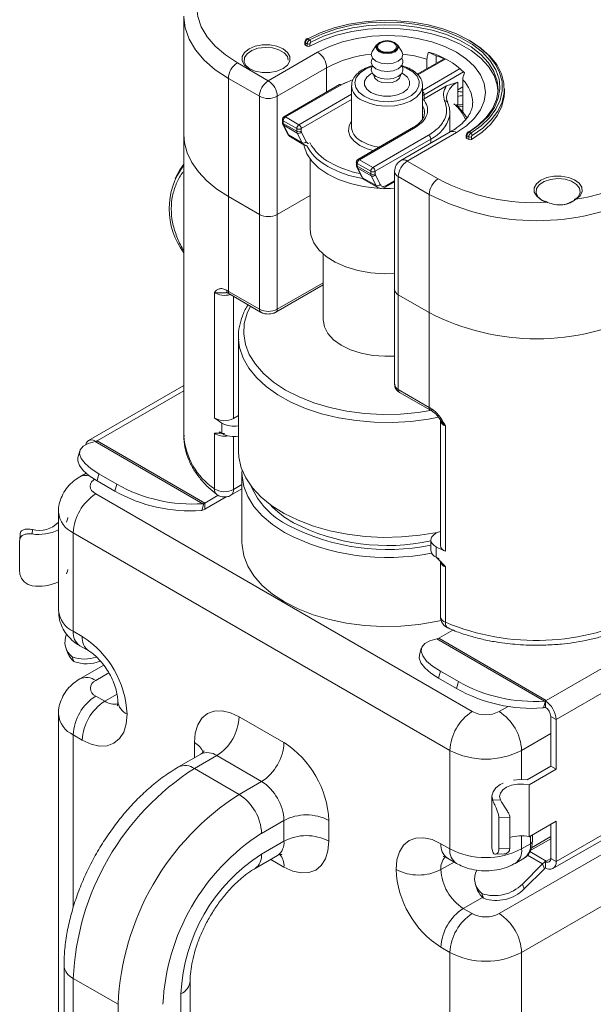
# Model space of a CAD drawing. Header units: millimetres. Extents: x 5 to 422, y 2 to 200.
# Tile 7 of 10: x 174 to 204, y 81 to 133. Entities that reach past the tile are written whole.
import ezdxf

# ---------------------------------------------------------------- set-up
doc = ezdxf.new("R2010")
doc.units = ezdxf.units.MM

msp = doc.modelspace()

# ---------------------------------------------------------------- linework, layer by layer
at = {"color": 7, "linetype": 'Continuous', "lineweight": 15}
for p, q in [((182.822, 133.292), (182.822, 127.087)), ((189.191, 131.945), (189.191, 131.809)), ((189.314, 131.85), (189.22, 131.904)), ((189.22, 131.904), (189.22, 131.768)), ((189.339, 132.108), (189.433, 132.053)), ((187.263, 129.904), (189.856, 131.401)), ((189.22, 131.768), (189.314, 131.714)), ((189.314, 131.714), (189.314, 131.85)), ((189.455, 131.849), (189.455, 131.713)), ((192.955, 131.793), (192.73, 131.449)), ((194.289, 131.449), (194.064, 131.793)), ((195.974, 131.259), (195.694, 131.408)), ((192.737, 131.099), (192.691, 130.961)), ((194.328, 130.961), (194.282, 131.099)), ((196.509, 131.061), (195.096, 130.243)), ((195.606, 131.046), (195.606, 130.538)), ((196.096, 131.218), (196.096, 130.822)), ((185.637, 130.843), (187.263, 129.904)), ((190.327, 130.585), (187.735, 129.088)), ((192.737, 130.691), (192.691, 130.553)), ((194.328, 130.553), (194.282, 130.691)), ((186.792, 129.088), (185.165, 130.027)), ((185.165, 130.027), (185.165, 123.821)), ((191.092, 129.695), (191.721, 129.977)), ((192.809, 130.201), (192.809, 130.19)), ((194.209, 130.19), (194.209, 130.201)), ((197.22, 129.836), (196.631, 129.631)), ((197.221, 129.428), (197.22, 129.836)), ((197.491, 129.958), (197.491, 128.277)), ((191.008, 129.704), (188.086, 128.012)), ((188.169, 128.004), (191.092, 129.695)), ((191.643, 129.646), (191.643, 127.468)), ((195.376, 127.911), (195.376, 129.646)), ((196.631, 129.631), (195.457, 128.952)), ((197.491, 129.585), (197.221, 129.428)), ((197.221, 129.428), (197.221, 129.08)), ((199.676, 129.292), (199.676, 129.483)), ((186.792, 122.882), (186.792, 129.088)), ((187.735, 129.088), (187.735, 122.882)), ((195.457, 128.952), (195.456, 129.169)), ((197.221, 128.654), (197.221, 129.08)), ((188.002, 127.867), (188.003, 127.731)), ((188.051, 127.799), (188.758, 127.391)), ((188.051, 127.663), (188.051, 127.799)), ((188.876, 127.595), (188.169, 128.004)), ((196.808, 127.238), (196.807, 128.236)), ((188.031, 127.606), (188.288, 127.099)), ((188.759, 127.255), (188.051, 127.663)), ((188.072, 127.564), (188.78, 127.155)), ((188.33, 127.056), (188.072, 127.564)), ((188.758, 127.391), (188.759, 127.255)), ((188.994, 127.255), (188.994, 127.391)), ((194.897, 127.458), (191.975, 125.767)), ((192.058, 125.758), (194.981, 127.45)), ((182.822, 127.087), (182.822, 111.246)), ((189.037, 126.648), (188.33, 127.056)), ((188.426, 126.951), (189.133, 126.543)), ((188.78, 127.155), (189.037, 126.648)), ((189.262, 126.698), (189.005, 127.205)), ((195.688, 127.042), (192.765, 125.35)), ((192.883, 125.146), (195.806, 126.838)), ((196.829, 127.216), (194.237, 125.719)), ((197.163, 127.183), (194.57, 125.686)), ((197.675, 127.047), (197.675, 126.911)), ((197.799, 126.952), (197.704, 127.006)), ((197.704, 127.006), (197.704, 126.87)), ((197.704, 126.87), (197.799, 126.816)), ((197.764, 127.211), (197.768, 127.215)), ((197.799, 126.816), (197.799, 126.952)), ((197.821, 127.211), (197.915, 127.157)), ((197.941, 126.953), (197.941, 126.817)), ((189.459, 125.795), (189.459, 122.106)), ((192.765, 125.35), (192.058, 125.758)), ((194.57, 125.686), (196.196, 124.747)), ((191.892, 125.622), (191.892, 125.486)), ((191.92, 125.361), (192.178, 124.854)), ((191.94, 125.554), (192.647, 125.146)), ((191.941, 125.418), (191.94, 125.554)), ((192.648, 125.01), (191.941, 125.418)), ((191.962, 125.318), (192.669, 124.91)), ((192.219, 124.811), (191.962, 125.318)), ((182.401, 124.836), (182.358, 124.743)), ((192.926, 124.403), (192.219, 124.811)), ((192.315, 124.706), (193.022, 124.298)), ((192.647, 125.146), (192.648, 125.01)), ((192.669, 124.91), (192.926, 124.403)), ((192.883, 125.01), (192.883, 125.146)), ((193.151, 124.453), (192.894, 124.96)), ((193.903, 125.142), (193.903, 118.936)), ((195.725, 123.931), (194.099, 124.87)), ((194.099, 124.87), (194.099, 118.664)), ((193.439, 124.323), (193.903, 124.592)), ((193.439, 124.326), (193.45, 124.333)), ((186.792, 122.882), (185.165, 123.821)), ((185.165, 118.84), (185.165, 123.821)), ((189.459, 123.878), (187.735, 122.882)), ((195.725, 117.725), (195.725, 123.931)), ((201.95, 123.533), (201.847, 123.57)), ((186.792, 122.882), (186.792, 117.901)), ((187.735, 117.901), (187.735, 122.882)), ((190.143, 120.807), (190.143, 117.371)), ((187.666, 117.749), (190.143, 119.179)), ((184.425, 112.202), (184.425, 118.788)), ((184.425, 118.788), (184.485, 118.773)), ((185.148, 118.739), (185.239, 118.69)), ((186.792, 117.901), (185.165, 118.84)), ((185.234, 118.687), (186.861, 117.749)), ((193.903, 118.936), (193.903, 113.955)), ((195.725, 117.725), (194.099, 118.664)), ((194.099, 113.683), (194.099, 118.664)), ((195.725, 117.725), (195.725, 112.744)), ((185.693, 116.464), (185.693, 110.43)), ((182.822, 113.892), (177.812, 110.999)), ((195.725, 112.744), (194.099, 113.683)), ((194.168, 113.53), (195.794, 112.592)), ((185.693, 112.313), (185.429, 112.161)), ((195.798, 112.594), (195.889, 112.545)), ((184.821, 111.376), (184.821, 111.92)), ((196.291, 112.137), (196.336, 112.074)), ((196.312, 112.08), (196.312, 105.493)), ((196.506, 111.834), (196.578, 111.772)), ((196.578, 111.772), (196.578, 105.186)), ((184.425, 111.385), (184.482, 111.394)), ((184.425, 108.473), (184.425, 111.385)), ((184.482, 111.394), (184.7, 111.397)), ((184.7, 111.397), (184.7, 111.458)), ((178.214, 110.966), (178.166, 110.952)), ((178.166, 110.952), (183.822, 107.687)), ((183.919, 107.723), (178.262, 110.989)), ((177.348, 110.458), (177.252, 110.095)), ((177.684, 109.286), (177.355, 109.097)), ((178.354, 109.252), (178.258, 108.889)), ((179.297, 108.707), (178.354, 109.252)), ((185.876, 109.287), (185.876, 105.64)), ((185.879, 109.16), (185.876, 109.287)), ((179.2, 108.344), (178.258, 108.889)), ((179.2, 108.344), (179.297, 108.707)), ((178.189, 108.198), (197.988, 96.768)), ((183.919, 107.723), (184.625, 108.131)), ((185.291, 108.127), (185.876, 108.464)), ((183.871, 107.7), (183.773, 107.334)), ((183.822, 107.687), (183.871, 107.7)), ((183.919, 107.396), (185.047, 108.048)), ((183.919, 107.723), (183.919, 107.396)), ((176.229, 107.245), (176.229, 102.074)), ((183.773, 107.334), (183.725, 107.324)), ((174.219, 106.104), (174.191, 105.773)), ((174.861, 106.331), (174.841, 106.096)), ((196.809, 94.727), (177.01, 106.156)), ((177.01, 106.156), (177.01, 100.985)), ((196.181, 106.189), (196.053, 106.116)), ((217.103, 106.143), (201.879, 97.355)), ((174.189, 104.106), (174.189, 105.739)), ((195.809, 105.775), (195.809, 105.231)), ((196.091, 105.415), (196.091, 104.87)), ((217.669, 105.163), (202.395, 96.346)), ((196.233, 104.739), (196.233, 104.8)), ((196.233, 104.739), (196.503, 104.454)), ((196.312, 104.677), (196.312, 101.764)), ((196.344, 104.629), (196.329, 104.648)), ((196.503, 104.454), (196.578, 104.369)), ((196.578, 104.369), (196.578, 101.457)), ((177.01, 100.985), (177.482, 100.713)), ((196.223, 100.62), (196.969, 101.051)), ((196.174, 100.597), (196.126, 100.584)), ((196.126, 100.584), (201.782, 97.319)), ((201.879, 97.355), (196.223, 100.62)), ((176.631, 100.062), (176.728, 99.811)), ((177.355, 100.222), (177.827, 99.95)), ((195.309, 100.09), (195.212, 99.727)), ((177.042, 99.395), (176.946, 99.647)), ((178.61, 99.206), (177.355, 98.482)), ((196.315, 98.883), (196.218, 98.52)), ((197.258, 98.339), (196.315, 98.883)), ((202.395, 88.888), (219.743, 98.903)), ((197.161, 97.976), (196.218, 98.52)), ((197.161, 97.976), (197.258, 98.339)), ((202.23, 88.522), (219.577, 98.537)), ((178.189, 97.583), (178.66, 97.31)), ((201.83, 97.326), (201.734, 96.966)), ((201.782, 97.319), (201.831, 97.332)), ((201.83, 97.326), (201.879, 97.355)), ((201.831, 97.332), (201.83, 97.326)), ((201.83, 97.002), (201.83, 97.326)), ((201.734, 96.966), (201.685, 96.956)), ((201.83, 96.999), (201.83, 97.002)), ((176.229, 96.63), (176.229, 58.525)), ((185.731, 96.495), (188.088, 95.134)), ((202.112, 96.509), (202.395, 96.346)), ((202.112, 96.509), (202.112, 93.896)), ((202.395, 96.346), (202.395, 93.733)), ((199.402, 86.153), (216.372, 95.95)), ((177.482, 95.269), (177.01, 95.541)), ((196.809, 89.555), (196.809, 94.727)), ((183.719, 94.536), (182.541, 93.856)), ((184.553, 94.454), (183.374, 93.773)), ((186.91, 93.093), (184.553, 94.454)), ((185.731, 92.413), (183.374, 93.773)), ((217.551, 93.909), (200.58, 84.112)), ((200.866, 93.177), (202.112, 93.896)), ((202.395, 93.733), (200.981, 92.917)), ((202.112, 93.896), (202.395, 93.733)), ((185.731, 92.413), (186.91, 93.093)), ((200.981, 90.195), (200.981, 92.917)), ((199.023, 92.31), (199.023, 89.588)), ((199.061, 92.113), (199.469, 92.125)), ((188.088, 91.052), (186.91, 90.371)), ((188.088, 89.963), (188.088, 91.052)), ((190.445, 91.052), (190.445, 89.963)), ((199.96, 91.209), (199.387, 91.193)), ((199.387, 89.56), (199.387, 91.193)), ((199.96, 89.576), (199.96, 91.209)), ((202.395, 91.011), (200.981, 90.195)), ((202.112, 90.848), (202.112, 89.052)), ((202.395, 91.011), (202.395, 88.888)), ((201.059, 89.481), (202.112, 90.089)), ((201.149, 89.963), (201.149, 90.292)), ((186.91, 89.283), (188.088, 89.963)), ((196.338, 89.827), (196.809, 89.555)), ((199.061, 89.392), (199.023, 89.588)), ((199.387, 89.56), (199.96, 89.576)), ((200.58, 89.555), (201.052, 89.827)), ((186.564, 88.52), (187.743, 89.2)), ((196.683, 89.064), (197.154, 88.792)), ((199.203, 89.273), (199.666, 89.286)), ((200.235, 88.792), (200.709, 89.065)), ((202.112, 89.052), (202.395, 88.888)), ((200.625, 87.708), (201.686, 88.766)), ((200.722, 87.457), (201.783, 88.515)), ((201.783, 88.515), (201.686, 88.766)), ((201.879, 88.917), (201.83, 88.888)), ((201.83, 88.888), (201.83, 88.886)), ((201.83, 88.886), (201.83, 88.562)), ((198.175, 87.626), (198.271, 87.375)), ((200.625, 87.708), (200.722, 87.457)), ((198.489, 87.21), (198.586, 86.959)), ((197.516, 86.425), (197.988, 86.153)), ((196.809, 84.112), (196.338, 84.384)), ((196.809, 46.006), (196.809, 84.112)), ((200.58, 84.112), (200.58, 46.006)), ((176.522, 83.431), (176.522, 63.017)), ((179.367, 81.39), (177.01, 82.751)), ((177.01, 82.751), (177.01, 62.337)), ((183.155, 62.201), (183.155, 82.614)), ((182.667, 61.521), (182.667, 81.934)), ((179.367, 60.976), (179.367, 81.39))]:
    msp.add_line(p, q, dxfattribs=at)
at = {"color": 8, "linetype": 'Continuous', "lineweight": 15}
for p, q in [((195.132, 130.208), (196.568, 131.039)), ((190.327, 130.585), (190.327, 129.309)), ((197.352, 130.539), (195.376, 129.395)), ((195.456, 129.169), (197.531, 130.37)), ((191.643, 129.197), (188.876, 127.595)), ((188.994, 127.391), (191.643, 128.924)), ((197.221, 128.654), (197.131, 128.623)), ((197.491, 128.647), (197.221, 128.654)), ((195.806, 126.838), (195.806, 126.625)), ((190.398, 125.4), (190.237, 125.498)), ((193.903, 124.648), (193.474, 124.399)), ((190.143, 119.291), (187.735, 117.901)), ((185.429, 112.161), (185.429, 118.575)), ((178.262, 110.989), (182.822, 113.621)), ((196.336, 112.074), (196.506, 111.834)), ((185.429, 108.432), (185.429, 111.213)), ((185.876, 108.69), (185.429, 108.432)), ((178.881, 98.799), (178.189, 98.399)), ((178.66, 97.31), (179.309, 97.685)), ((199.402, 96.768), (199.869, 97.038)), ((177.01, 95.541), (177.01, 86.476)), ((202.112, 95.611), (200.58, 94.727)), ((183.374, 94.337), (183.374, 95.134)), ((200.58, 94.727), (200.58, 93.195)), ((200.58, 90.242), (200.58, 89.555)), ((201.052, 89.827), (201.052, 90.236)), ((201.096, 89.615), (202.112, 90.202)), ((188.088, 88.602), (187.398, 89)), ((201.686, 88.766), (200.896, 89.222)), ((201.019, 89.414), (201.879, 88.917)), ((202.112, 89.052), (201.879, 88.917)), ((197.028, 88.865), (196.338, 88.466)), ((198.527, 87.008), (197.516, 86.425))]:
    msp.add_line(p, q, dxfattribs=at)
at = {"color": 7, "linetype": 'Continuous', "lineweight": 15, "flags": 128}
for points in [[(185.637, 136.83), (185.004, 136.414), (184.471, 135.953), (184.047, 135.457), (183.739, 134.932), (183.552, 134.389), (183.489, 133.837), (183.552, 133.284), (183.739, 132.741), (184.047, 132.217), (184.471, 131.72), (185.004, 131.26), (185.637, 130.843)], [(199.247, 130.701), (199.177, 130.813), (198.819, 131.258), (198.357, 131.67), (197.799, 132.041), (197.157, 132.363), (196.443, 132.63), (195.672, 132.836), (194.858, 132.979), (194.018, 133.054), (193.167, 133.061), (192.324, 132.999), (191.503, 132.869), (190.722, 132.675), (189.996, 132.419), (189.339, 132.108)], [(189.433, 132.053), (190.108, 132.371), (190.857, 132.628), (191.662, 132.819), (192.508, 132.94), (193.375, 132.989), (194.245, 132.963), (195.099, 132.864), (195.918, 132.694), (196.686, 132.457), (197.386, 132.157), (198.001, 131.802), (198.52, 131.398), (198.932, 130.955), (199.226, 130.482), (199.397, 129.989), (199.422, 129.847)], [(189.455, 131.713), (190.117, 132.032), (190.854, 132.29), (191.649, 132.484), (192.485, 132.607), (193.343, 132.658), (194.204, 132.636), (195.051, 132.54), (195.863, 132.373), (196.625, 132.139), (197.318, 131.843), (197.928, 131.491), (198.441, 131.09), (198.847, 130.651), (199.135, 130.182), (199.301, 129.693), (199.34, 129.387)], [(197.748, 127.169), (198.289, 127.552), (198.727, 127.977), (199.053, 128.434), (199.259, 128.914), (199.341, 129.406), (199.298, 129.9), (199.129, 130.385), (198.84, 130.85), (198.436, 131.286), (197.926, 131.683), (197.32, 132.032), (196.633, 132.327), (195.878, 132.56), (195.072, 132.727), (194.232, 132.824), (193.377, 132.849), (192.525, 132.802), (191.694, 132.683), (190.902, 132.495), (190.166, 132.242), (189.502, 131.93)], [(189.856, 131.401), (190.472, 131.705), (191.164, 131.95), (191.913, 132.129), (192.701, 132.238), (193.509, 132.275), (194.318, 132.238), (195.106, 132.129), (195.855, 131.95), (196.546, 131.705), (197.163, 131.401), (197.689, 131.045), (198.113, 130.646), (198.423, 130.214), (198.612, 129.759), (198.676, 129.292), (198.612, 128.825), (198.423, 128.37), (198.113, 127.938), (197.689, 127.539), (197.163, 127.183)], [(193.111, 131.457), (193.294, 131.387), (193.509, 131.362), (193.725, 131.387), (193.907, 131.457), (194.029, 131.563), (194.072, 131.687), (194.029, 131.812), (193.907, 131.917), (193.725, 131.987), (193.509, 132.012), (193.294, 131.987), (193.111, 131.917), (192.989, 131.812), (192.947, 131.687), (192.989, 131.563), (193.111, 131.457)], [(193.863, 131.891), (193.971, 131.798), (194.009, 131.687), (193.971, 131.577), (193.863, 131.483), (193.701, 131.421), (193.509, 131.399), (193.318, 131.421), (193.156, 131.483), (193.047, 131.577), (193.009, 131.687), (193.047, 131.798), (193.156, 131.891), (193.318, 131.954), (193.509, 131.976), (193.701, 131.954), (193.863, 131.891)], [(197.835, 132.02), (197.87, 132), (198.437, 131.623), (198.907, 131.204), (199.271, 130.752), (199.522, 130.274), (199.654, 129.781), (199.666, 129.282), (199.557, 128.787), (199.329, 128.305), (198.987, 127.847), (198.537, 127.421), (197.988, 127.035)], [(186.25, 130.544), (186.017, 130.729), (185.894, 130.947), (185.894, 131.175), (186.017, 131.393), (186.25, 131.578), (186.57, 131.712), (186.947, 131.783), (187.343, 131.783), (187.72, 131.712), (188.041, 131.578), (188.274, 131.393), (188.396, 131.175), (188.396, 130.947), (188.274, 130.729), (188.041, 130.544), (187.72, 130.409), (187.343, 130.339), (186.947, 130.339), (186.57, 130.409), (186.25, 130.544)], [(188.312, 130.979), (188.264, 131.171), (188.095, 131.371), (187.823, 131.527), (187.478, 131.625), (187.097, 131.652), (186.721, 131.607), (186.391, 131.493), (186.143, 131.324), (186.004, 131.117), (185.988, 130.896), (186.097, 130.683), (186.32, 130.503), (186.32, 130.503)], [(194.289, 131.449), (194.343, 131.279), (194.279, 131.095), (194.099, 130.939), (193.828, 130.834), (193.509, 130.798), (193.19, 130.834), (192.92, 130.939), (192.739, 131.095), (192.676, 131.279), (192.73, 131.449)], [(193.09, 131.43), (192.962, 131.541), (192.917, 131.672), (192.955, 131.793)], [(194.064, 131.793), (194.102, 131.672), (194.057, 131.541), (193.928, 131.43), (193.736, 131.356), (193.509, 131.33), (193.283, 131.356), (193.09, 131.43)], [(194.328, 130.961), (194.343, 130.871), (194.279, 130.687), (194.099, 130.53), (193.828, 130.426), (193.509, 130.39), (193.19, 130.426), (192.92, 130.53), (192.739, 130.687), (192.676, 130.871), (192.691, 130.961)], [(196.505, 131.059), (196.262, 131.157), (195.974, 131.259)], [(194.328, 130.553), (194.343, 130.462), (194.279, 130.278), (194.099, 130.122), (193.828, 130.018), (193.509, 129.981), (193.19, 130.018), (192.92, 130.122), (192.739, 130.278), (192.676, 130.462), (192.691, 130.553)], [(191.36, 129.819), (191.307, 129.797), (190.974, 129.627)], [(196.634, 129.018), (196.634, 129.026), (196.647, 129.148)], [(197.941, 126.817), (198.501, 127.202), (198.961, 127.628), (199.313, 128.088), (199.548, 128.572), (199.664, 129.07), (199.676, 129.292)], [(195.469, 128.308), (195.472, 128.273), (195.473, 128.235)], [(197.136, 128.634), (197.462, 128.312), (197.714, 127.944)], [(191.643, 127.468), (191.644, 127.435), (191.645, 127.411)], [(185.165, 123.821), (184.553, 124.217), (184.024, 124.652), (183.585, 125.118), (183.242, 125.611), (182.998, 126.123), (182.858, 126.648), (182.822, 127.087)], [(185.165, 123.821), (184.553, 124.217), (184.024, 124.652), (183.585, 125.118), (183.242, 125.611), (182.998, 126.123), (182.858, 126.648), (182.822, 127.087)], [(193.027, 124.263), (192.965, 124.267), (192.254, 124.353), (191.577, 124.506), (190.953, 124.721), (190.398, 124.992), (189.928, 125.312), (189.556, 125.672), (189.292, 126.063), (189.143, 126.474), (189.129, 126.545)], [(182.401, 124.836), (182.609, 125.217), (182.822, 125.516)], [(201.922, 123.519), (201.605, 123.652), (201.374, 123.836), (201.251, 124.051), (201.249, 124.277), (201.366, 124.493), (201.592, 124.678), (201.905, 124.814), (202.276, 124.889), (202.668, 124.894), (203.044, 124.83), (203.368, 124.702), (203.609, 124.524), (203.744, 124.311), (203.76, 124.085), (203.655, 123.867), (203.439, 123.677)], [(203.365, 123.635), (203.573, 123.822), (203.665, 124.037), (203.63, 124.259), (203.471, 124.462), (203.207, 124.624), (202.867, 124.727), (202.486, 124.761), (202.107, 124.721), (201.771, 124.613), (201.515, 124.447), (201.366, 124.242), (201.341, 124.02), (201.442, 123.805), (201.659, 123.622), (201.806, 123.547)], [(193.903, 124.258), (193.691, 124.25), (193.325, 124.25)], [(189.459, 122.106), (189.496, 121.792), (189.652, 121.394), (189.925, 121.018), (190.307, 120.675), (190.786, 120.376), (191.348, 120.129), (191.975, 119.943), (192.649, 119.822), (193.35, 119.77), (193.903, 119.78)], [(193.903, 115.44), (193.386, 115.428), (192.751, 115.477), (192.144, 115.594), (191.587, 115.775), (191.098, 116.014), (190.697, 116.302), (190.398, 116.628), (190.211, 116.982), (190.143, 117.349), (190.143, 117.371)], [(185.697, 116.314), (185.693, 116.44), (185.693, 116.464)], [(178.166, 110.952), (177.794, 110.854), (177.526, 110.71), (177.372, 110.523), (177.338, 110.303), (177.424, 110.056), (177.628, 109.791), (177.942, 109.52), (178.354, 109.252)], [(178.212, 110.96), (178.102, 111.011), (177.996, 111.035), (177.898, 111.031), (177.812, 110.999), (177.742, 110.941), (177.69, 110.858), (177.668, 110.799)], [(196.312, 106.218), (196.146, 106.182), (195.222, 106.027), (194.272, 105.939), (193.31, 105.919), (192.352, 105.967), (191.41, 106.083), (190.501, 106.265), (189.637, 106.51), (188.832, 106.814), (188.098, 107.174), (187.446, 107.582), (186.885, 108.034), (186.426, 108.522), (186.073, 109.039), (185.834, 109.577), (185.71, 110.128), (185.693, 110.43)], [(178.258, 108.889), (177.845, 109.157), (177.531, 109.429), (177.327, 109.693), (177.241, 109.94), (177.252, 110.095)], [(176.659, 106.723), (176.713, 106.918), (176.715, 106.959)], [(196.091, 105.415), (195.976, 105.487), (195.888, 105.571), (195.832, 105.663), (195.809, 105.76), (195.821, 105.858), (195.868, 105.952), (195.946, 106.039), (196.053, 106.116)], [(196.349, 101.549), (196.095, 101.493), (195.174, 101.339), (194.228, 101.252), (193.27, 101.235), (192.315, 101.287), (191.38, 101.408), (190.478, 101.595), (189.624, 101.847), (188.831, 102.158), (188.112, 102.524), (187.478, 102.939), (186.939, 103.396), (186.504, 103.889), (186.179, 104.41), (185.97, 104.95), (185.88, 105.501), (185.876, 105.64)], [(176.659, 104.001), (176.713, 104.196), (176.715, 104.237)], [(196.126, 100.584), (195.755, 100.486), (195.487, 100.341), (195.333, 100.155), (195.298, 99.934), (195.385, 99.687), (195.589, 99.423), (195.903, 99.152), (196.315, 98.883)], [(196.218, 98.52), (195.806, 98.789), (195.492, 99.06), (195.288, 99.324), (195.201, 99.572), (195.212, 99.727)], [(185.731, 96.495), (185.271, 96.708), (184.829, 96.808), (184.422, 96.792), (184.064, 96.66), (183.771, 96.417), (183.554, 96.072), (183.419, 95.639), (183.374, 95.134)], [(177.482, 95.269), (177.941, 95.056), (178.384, 94.956), (178.791, 94.972), (179.148, 95.104), (179.441, 95.347), (179.659, 95.692), (179.793, 96.125), (179.839, 96.63)], [(200.147, 93.163), (200.485, 93.194), (200.866, 93.177)], [(199.061, 92.113), (199.023, 92.333), (199.081, 92.551), (199.23, 92.754), (199.461, 92.93), (199.617, 93.01)], [(200.981, 92.917), (200.674, 92.961), (200.358, 92.954), (200.057, 92.897), (199.795, 92.795), (199.592, 92.654), (199.465, 92.487), (199.423, 92.306), (199.469, 92.125)], [(196.338, 89.827), (195.878, 90.041), (195.436, 90.141), (195.028, 90.125), (194.671, 89.992), (194.378, 89.749), (194.16, 89.404), (194.026, 88.971), (193.981, 88.466)], [(188.088, 88.602), (188.548, 88.389), (188.99, 88.288), (189.398, 88.305), (189.755, 88.437), (190.048, 88.68), (190.266, 89.025), (190.4, 89.458), (190.445, 89.963)]]:
    msp.add_lwpolyline(points, dxfattribs=at)
at = {"color": 8, "linetype": 'Continuous', "lineweight": 15, "flags": 128}
for points in [[(185.165, 130.027), (184.475, 130.481), (183.894, 130.983), (183.431, 131.525), (183.095, 132.097), (182.891, 132.69), (182.823, 133.218)], [(195.606, 131.046), (194.95, 131.209), (194.342, 131.301)], [(192.724, 130.652), (192.392, 130.522), (192.088, 130.32), (191.889, 130.079), (191.81, 129.815), (191.858, 129.55), (192.027, 129.301), (192.307, 129.088)], [(192.307, 129.088), (192.676, 128.927), (193.107, 128.828), (193.567, 128.801), (194.024, 128.847), (194.442, 128.961), (194.791, 129.137), (195.045, 129.36), (195.185, 129.615), (195.2, 129.882), (195.091, 130.142), (194.864, 130.375), (194.537, 130.564), (194.295, 130.652)], [(197.915, 127.157), (198.455, 127.536), (198.898, 127.955), (199.235, 128.406), (199.459, 128.88), (199.566, 129.367), (199.555, 129.858), (199.424, 130.343), (199.247, 130.701)], [(192.661, 129.292), (192.44, 129.467), (192.324, 129.674), (192.324, 129.89), (192.44, 130.096), (192.661, 130.272), (192.722, 130.305)], [(194.297, 130.305), (194.358, 130.272), (194.579, 130.096), (194.695, 129.89), (194.695, 129.674), (194.579, 129.467), (194.358, 129.292), (194.054, 129.165), (193.697, 129.098), (193.322, 129.098), (192.965, 129.165), (192.661, 129.292), (192.661, 129.292)], [(192.809, 130.191), (192.809, 130.19), (192.863, 130.036), (193.014, 129.904)], [(193.014, 129.904), (193.241, 129.817), (193.509, 129.786), (193.777, 129.817), (194.004, 129.904), (194.156, 130.036), (194.209, 130.19), (194.209, 130.191)], [(199.422, 129.847), (199.441, 129.487), (199.358, 128.986), (199.148, 128.498), (198.817, 128.033), (198.371, 127.601), (197.821, 127.211)], [(195.376, 129.635), (195.368, 129.544), (195.266, 129.281), (195.053, 129.04), (194.744, 128.838), (194.357, 128.686), (193.917, 128.594), (193.451, 128.569), (192.989, 128.611), (192.559, 128.718), (192.189, 128.884)], [(195.376, 128.598), (195.433, 128.469), (195.469, 128.308)], [(192.072, 126.502), (191.769, 126.725), (191.568, 126.983), (191.48, 127.261), (191.509, 127.544), (191.643, 127.798)], [(192.785, 126.236), (192.457, 126.328), (192.072, 126.502)], [(186.323, 118.059), (186.149, 117.688), (185.999, 117.148), (185.968, 116.601), (186.056, 116.057), (186.261, 115.523), (186.581, 115.008), (187.01, 114.52), (187.541, 114.067), (188.167, 113.656), (188.877, 113.294), (189.659, 112.986), (190.503, 112.737), (191.394, 112.551), (192.318, 112.431), (193.261, 112.379), (194.208, 112.395), (195.145, 112.48), (195.871, 112.595)], [(196.206, 112.229), (195.689, 112.131), (194.75, 112.009), (193.792, 111.955), (192.83, 111.969), (191.878, 112.051), (190.951, 112.2), (190.062, 112.414), (189.226, 112.689), (188.455, 113.022), (187.761, 113.406), (187.154, 113.837), (186.643, 114.308), (186.236, 114.812), (185.939, 115.34), (185.757, 115.886), (185.697, 116.314)], [(188.112, 106.171), (187.478, 106.586), (186.939, 107.044), (186.504, 107.537), (186.179, 108.057), (185.97, 108.597), (185.88, 109.148), (185.879, 109.16)], [(178.121, 108.971), (178.064, 108.927), (177.972, 108.827), (177.915, 108.718), (177.896, 108.606), (177.915, 108.493), (177.972, 108.385), (178.064, 108.285), (178.189, 108.198)]]:
    msp.add_lwpolyline(points, dxfattribs=at)
at = {"color": 8, "linetype": 'Continuous', "lineweight": 15}
for centre, radius, start, end in [((189.241, 131.95), 0.0502, 185.6528, 245.6811), ((193.242, 125.233), 6.094, 95.3224, 118.576), ((197.68, 128.871), 1.069, 115.4575, 164.9698), ((196.248, 128.71), 1.762, 1.222, 45.1152), ((192.542, 129.716), 0.903, 185.3217, 247.0007), ((195.198, 129.157), 0.259, 2.7609, 46.5548), ((195.349, 129.367), 0.225, 276.9725, 298.6134), ((195.641, 127.025), 2.168, 22.1106, 50.5564), ((188.086, 127.876), 0.0839, 185.6864, 245.6109), ((188.12, 127.937), 0.0822, 53.7241, 115.0059), ((195.026, 128.481), 1.819, 295.3894, 345.7067), ((188.086, 127.74), 0.0839, 185.7239, 245.6067), ((188.123, 127.653), 0.103, 207.2009, 240.8041), ((192.597, 127.584), 0.967, 190.2508, 245.0737), ((194.932, 127.384), 0.0821, 53.6957, 115.0019), ((196.967, 126.91), 0.335, 54.3824, 114.3071), ((197.724, 127.052), 0.0493, 184.6339, 246.2698), ((197.792, 127.169), 0.0512, 55.3208, 117.2148), ((189.258, 126.754), 0.245, 205.6316, 239.1904), ((191.743, 127.933), 2.633, 208.9908, 242.206), ((193.403, 128.949), 2.55, 241.5707, 263.1379), ((192.009, 125.692), 0.0821, 53.6821, 115.0479), ((194.375, 125.414), 0.335, 54.3824, 114.3071), ((193.13, 130.331), 5.637, 241.0098, 260.6077), ((191.975, 125.631), 0.0839, 185.7534, 245.6043), ((192.012, 125.408), 0.103, 207.2015, 240.8036), ((192.44, 124.917), 0.245, 205.6262, 239.3811), ((194.237, 125.175), 0.335, 185.6943, 245.6258), ((193.146, 124.509), 0.245, 205.6105, 240.0377), ((184.96, 119.614), 0.984, 237.008, 287.4698), ((185.324, 118.82), 0.16, 172.746, 235.9416), ((186.955, 117.883), 0.164, 173.6569, 235.3387), ((187.576, 117.881), 0.16, 303.9748, 7.2489), ((195.887, 112.726), 0.163, 173.5822, 236.279), ((196.669, 112.12), 0.359, 186.1484, 255.341), ((186.455, 111.495), 3.641, 183.9333, 236.1149), ((184.954, 112.198), 0.97, 236.9333, 281.1703), ((177.672, 108.512), 0.665, 74.1782, 118.4344), ((190.285, 110.378), 4.311, 204.0258, 242.9431), ((184.783, 108.45), 0.359, 176.323, 229.7517), ((185.11, 108.392), 0.321, 304.2337, 7.0699), ((191.031, 111.087), 5.034, 223.0676, 240.914), ((177.564, 107.378), 1.342, 185.7485, 245.6205), ((193.522, 116.269), 10.779, 242.7299, 282.2513), ((193.512, 116.621), 11.763, 242.6705, 281.4383), ((193.527, 116.673), 11.392, 242.8265, 281.5577), ((196.675, 104.724), 0.368, 190.3211, 254.806), ((177.564, 102.207), 1.341, 185.6947, 245.6252), ((196.68, 101.814), 0.372, 187.6846, 254.072), ((177.812, 100.888), 0.807, 173.1006, 235.5873), ((178.316, 100.631), 0.839, 174.3812, 234.2877), ((177.7, 97.717), 0.838, 54.3834, 114.2928), ((179.17, 98.054), 0.901, 235.5259, 282.0662), ((180.185, 97.394), 0.839, 185.8101, 245.6148), ((177.564, 96.763), 1.342, 185.7485, 245.6205), ((182.982, 94.316), 0.907, 18.9297, 64.3827), ((184.064, 93.772), 0.838, 54.3825, 114.3071), ((182.89, 93.134), 0.802, 52.8636, 115.8417), ((187.254, 89.881), 0.838, 305.7043, 5.6201), ((197.163, 89.741), 0.83, 174.0383, 234.6496), ((197.625, 89.465), 0.821, 173.6837, 235.2392), ((199.787, 89.455), 0.8, 304.0691, 7.2183), ((200.983, 89.98), 0.168, 294.3743, 354.3052), ((186.075, 89.2), 0.839, 305.7079, 5.6197), ((187.181, 88.671), 0.909, 355.6535, 40.7492), ((197.238, 88.536), 0.903, 138.1045, 184.4605), ((177.319, 83.487), 0.799, 184.0444, 247.2599), ((182.321, 82.698), 0.838, 294.3759, 354.2892)]:
    msp.add_arc(centre, radius, start, end, dxfattribs=at)
at = {"color": 7, "linetype": 'Continuous', "lineweight": 15}
for centre, radius, start, end in [((189.31, 132.07), 0.048, 52.6228, 113.6644), ((189.345, 131.923), 0.158, 2.4035, 55.725), ((189.241, 131.814), 0.0502, 185.6339, 245.6835), ((189.385, 131.987), 0.154, 242.656, 296.7868), ((189.385, 131.851), 0.154, 242.656, 296.7868), ((189.304, 130.538), 1.025, 2.6054, 57.3946), ((194.552, 127.253), 4.31, 45.371, 74.6344), ((186.189, 129.98), 1.025, 122.6055, 177.3945), ((187.815, 129.041), 1.025, 122.6055, 177.3945), ((186.711, 129.041), 1.025, 2.6054, 57.3946), ((191.043, 129.629), 0.0822, 53.7468, 114.9509), ((197.223, 128.291), 1.042, 75.0809, 90.1319), ((187.263, 129.998), 1.025, 242.6096, 297.3904), ((195.362, 129.119), 0.192, 286.6519, 299.6243), ((196.571, 128.718), 0.127, 4.9359, 105.6968), ((197.591, 127.71), 1.419, 94.0117, 105.0924), ((195.629, 128.236), 1.178, 350.0258, 24.7681), ((188.307, 127.788), 0.256, 122.649, 177.4376), ((188.273, 127.658), 0.222, 178.5893, 205.1711), ((189.014, 127.38), 0.256, 122.649, 177.4376), ((188.876, 127.618), 0.256, 242.6191, 297.4674), ((188.98, 127.25), 0.222, 178.5893, 205.1711), ((188.876, 127.482), 0.256, 242.6185, 297.468), ((188.738, 127.379), 0.256, 2.6826, 57.4042), ((188.38, 127.146), 0.103, 207.2195, 240.8034), ((188.551, 127.162), 0.245, 205.6262, 239.3811), ((188.859, 127.33), 0.192, 245.5662, 319.5147), ((195.55, 126.826), 0.256, 2.6818, 57.405), ((197.723, 126.915), 0.048, 184.1219, 247.1957), ((197.869, 127.088), 0.153, 242.562, 297.9832), ((197.869, 126.952), 0.153, 242.562, 297.9832), ((197.838, 127.028), 0.15, 2.8056, 58.9993), ((189.116, 126.823), 0.192, 245.5666, 319.5145), ((191.532, 127.699), 2.553, 208.2063, 239.5351), ((192.196, 125.543), 0.256, 122.649, 177.4376), ((194.57, 125.142), 0.667, 119.9973, 180), ((195.122, 124.823), 1.025, 122.6055, 177.3945), ((185.852, 123.174), 3.805, 142.7682, 217.2318), ((193.118, 130.292), 5.361, 240.9649, 258.9239), ((191.975, 125.495), 0.0839, 185.7242, 245.6066), ((192.162, 125.413), 0.222, 178.5893, 205.1711), ((192.903, 125.135), 0.256, 122.649, 177.4376), ((192.627, 125.134), 0.256, 2.6826, 57.4042), ((192.269, 124.901), 0.103, 207.2197, 240.8033), ((192.765, 125.373), 0.256, 242.6191, 297.4674), ((192.765, 125.237), 0.256, 242.6185, 297.468), ((192.869, 125.005), 0.222, 178.5893, 205.1711), ((192.748, 125.085), 0.192, 245.5662, 319.5147), ((196.748, 123.884), 1.025, 122.6055, 177.3945), ((201.243, 134.31), 10.812, 242.1785, 273.6015), ((201.994, 133.011), 9.445, 278.8024, 298.9619), ((193.005, 124.577), 0.192, 245.5666, 319.5145), ((193.39, 124.391), 0.084, 306.4466, 5.6398), ((201.382, 134.849), 12.296, 242.6097, 297.3903), ((203.411, 123.64), 0.0465, 53.1083, 187.0109), ((187.263, 123.792), 1.025, 242.6096, 297.3904), ((188.871, 125.261), 7.413, 239.2239, 240.0062), ((194.237, 118.969), 0.335, 185.6943, 245.6258), ((187.263, 118.811), 1.025, 242.6096, 297.3904), ((201.382, 128.643), 12.296, 242.6097, 297.3903), ((194.237, 113.989), 0.335, 185.6943, 245.6258), ((194.257, 113.663), 0.16, 172.746, 235.9416), ((199.519, 119.316), 7.589, 240.0022, 240.7724), ((188.337, 117.298), 6.425, 232.491, 236.8283), ((184.962, 113.042), 0.997, 237.3907, 297.9278), ((185.445, 113.01), 1.255, 240.1952, 281.3584), ((188.505, 117.002), 6.725, 235.5374, 236.7861), ((185.445, 112.465), 1.255, 240.1952, 281.3584), ((178.096, 111.273), 0.329, 290.8761, 300.2061), ((183.267, 115.771), 8.103, 240.6645, 273.9263), ((179.569, 106.04), 2.561, 122.6054, 177.3945), ((183.17, 115.408), 8.103, 240.6645, 273.9263), ((184.962, 109.313), 0.997, 237.3907, 297.9278), ((183.753, 108.008), 0.329, 290.8761, 300.2061), ((183.608, 107.924), 0.612, 285.6302, 300.5047), ((175.224, 107.679), 1.396, 254.927, 316.2261), ((175.187, 108.432), 2.362, 261.5601, 296.173), ((196.24, 105.278), 0.434, 186.1575, 249.9027), ((200.041, 113.186), 8.717, 243.0581, 246.5968), ((196.67, 105.534), 0.36, 186.4538, 255.3028), ((199.904, 112.362), 8.406, 243.0299, 244.106), ((175.187, 105.71), 2.362, 261.5601, 296.173), ((196.866, 101.403), 0.292, 169.4428, 239.4596), ((201.349, 112.915), 12.412, 247.3972, 297.2843), ((177.554, 100.421), 0.985, 155.377, 231.8672), ((174.721, 96.397), 5.123, 2.6055, 57.3945), ((196.057, 100.905), 0.329, 290.8761, 300.2061), ((177.624, 100.162), 0.962, 201.3542, 232.8118), ((177.607, 101.434), 1.906, 249.6917, 289.0556), ((177.708, 101.179), 1.904, 249.5444, 292.3432), ((178.344, 97.991), 0.437, 110.7833, 249.2167), ((201.227, 105.403), 8.103, 240.6645, 273.9262), ((201.131, 105.04), 8.103, 240.6645, 273.9263), ((179.569, 95.425), 2.561, 122.6055, 177.3944), ((180.04, 95.153), 2.561, 122.6055, 177.3944), ((201.167, 96.29), 1.229, 2.6055, 57.3944), ((201.714, 97.639), 0.329, 290.8761, 300.2061), ((199.368, 94.61), 2.561, 122.6054, 177.3945), ((198.695, 98.133), 1.537, 242.6096, 297.3903), ((198.022, 94.61), 2.561, 2.6055, 57.3946), ((201.583, 97.515), 0.569, 285.325, 295.6546), ((201.498, 96.481), 0.615, 2.6053, 57.3945), ((183.172, 96.611), 2.561, 302.6053, 357.3947), ((185.529, 95.251), 2.561, 302.6053, 357.3947), ((185.328, 90.819), 5.123, 2.6055, 57.3945), ((198.695, 98.366), 4.099, 242.6097, 297.3903), ((190.788, 82.144), 13.792, 122.5201, 177.4799), ((185.529, 90.935), 2.561, 2.6055, 57.3945), ((193.145, 80.783), 13.792, 122.5201, 177.4799), ((184.351, 90.255), 2.561, 2.6055, 57.3945), ((189.267, 88.777), 2.562, 62.6095, 117.3904), ((192.982, 80.878), 11.27, 122.6055, 177.3945), ((189.267, 87.688), 2.562, 62.6095, 117.3904), ((200.558, 88.393), 1.851, 76.7823, 108.8419), ((198.695, 93.194), 4.099, 242.6097, 297.3903), ((200.179, 89.755), 0.876, 311.3065, 4.7392), ((191.843, 81.536), 9.184, 122.4871, 177.5129), ((201.94, 89.024), 0.175, 230.7968, 9.2145), ((199.098, 88.699), 5.123, 182.6055, 237.3946), ((195.159, 90.741), 2.562, 242.6097, 297.3903), ((198.896, 88.583), 2.561, 182.6056, 237.3945), ((202.397, 88.059), 1.003, 124.4763, 135.1745), ((202.151, 88.148), 0.52, 127.6269, 135.0693), ((202.05, 88.832), 0.349, 230.7969, 9.214), ((199.103, 87.988), 0.991, 152.5985, 231.7206), ((199.161, 89.158), 2.061, 250.961, 315.2846), ((199.258, 88.907), 2.061, 250.9614, 315.2844), ((199.167, 87.725), 0.962, 201.3542, 232.8119), ((198.896, 84.267), 2.561, 122.6055, 177.3944), ((199.368, 83.995), 2.561, 122.6055, 177.3944), ((198.695, 87.518), 1.537, 242.6096, 297.3903), ((198.022, 83.995), 2.561, 2.6056, 57.3945), ((198.695, 87.751), 4.099, 242.6097, 297.3903)]:
    msp.add_arc(centre, radius, start, end, dxfattribs=at)
for points, knots in [([(189.292, 132.111), (189.284, 132.108), (189.259, 132.096), (189.226, 132.057), (189.196, 132.004), (189.193, 131.964), (189.192, 131.945)], [0, 0, 0, 0, 0.1370212, 0.4109167, 0.7203626, 1, 1, 1, 1]), ([(189.339, 132.108), (189.326, 132.099), (189.299, 132.081), (189.263, 132.037), (189.236, 131.987), (189.222, 131.941), (189.221, 131.915), (189.22, 131.904)], [0, 0, 0, 0, 0.214726, 0.429476, 0.644195, 0.858877, 1, 1, 1, 1]), ([(189.314, 131.85), (189.316, 131.866), (189.318, 131.898), (189.339, 131.95), (189.369, 131.998), (189.402, 132.033), (189.425, 132.048), (189.433, 132.053)], [0, 0, 0, 0, 0.214661, 0.42932, 0.643967, 0.858621, 1, 1, 1, 1]), ([(189.502, 131.93), (189.498, 131.927), (189.49, 131.922), (189.476, 131.908), (189.464, 131.889), (189.456, 131.868), (189.455, 131.855), (189.455, 131.849)], [0, 0, 0, 0, 0.14022, 0.353604, 0.568048, 0.783648, 1, 1, 1, 1]), ([(195.606, 131.046), (195.61, 131.109), (195.619, 131.225), (195.67, 131.35), (195.694, 131.408)], [0, 0, 0, 0, 0.534352, 1, 1, 1, 1]), ([(192.734, 130.684), (192.674, 130.669), (192.476, 130.621), (192.19, 130.477), (191.9, 130.26), (191.719, 130.005), (191.636, 129.785), (191.651, 129.664), (191.655, 129.631)], [0, 0, 0, 0, 0.093118, 0.307508, 0.523744, 0.740186, 0.928988, 1, 1, 1, 1]), ([(195.373, 129.633), (195.366, 129.722), (195.352, 129.904), (195.203, 130.157), (194.973, 130.384), (194.654, 130.566), (194.399, 130.674), (194.249, 130.701), (194.24, 130.702)], [0, 0, 0, 0, 0.18499, 0.376877, 0.574286, 0.779261, 0.987441, 1, 1, 1, 1]), ([(192.807, 130.192), (192.804, 130.176), (192.801, 130.155), (192.807, 130.163), (192.808, 130.165)], [0, 0, 0, 0, 0.770344, 1, 1, 1, 1]), ([(194.211, 130.167), (194.211, 130.165), (194.213, 130.162), (194.212, 130.18), (194.212, 130.19)], [0, 0, 0, 0, 0.454399, 1, 1, 1, 1]), ([(197.579, 130.32), (197.552, 130.252), (197.502, 130.127), (197.495, 130.011), (197.491, 129.958)], [0, 0, 0, 0, 0.538369, 1, 1, 1, 1]), ([(196.631, 129.631), (196.559, 129.502), (196.417, 129.243), (196.497, 128.975), (196.536, 128.841)], [0, 0, 0, 0, 0.5, 1, 1, 1, 1]), ([(194.981, 127.45), (195.127, 127.551), (195.425, 127.757), (195.641, 128.149), (195.662, 128.561), (195.497, 128.812), (195.417, 128.935)], [0, 0, 0, 0, 0.243951, 0.5, 0.756049, 1, 1, 1, 1]), ([(196.536, 128.841), (196.586, 128.683), (196.686, 128.362), (196.557, 127.872), (196.238, 127.411), (195.869, 127.163), (195.688, 127.042)], [0, 0, 0, 0, 0.245741, 0.5, 0.754259, 1, 1, 1, 1]), ([(196.695, 128.773), (196.677, 128.816), (196.63, 128.928), (196.618, 129.045), (196.646, 129.121), (196.648, 129.127)], [0, 0, 0, 0, 0.359661, 0.947705, 1, 1, 1, 1]), ([(195.461, 128.297), (195.466, 128.257), (195.482, 128.145), (195.423, 127.966), (195.291, 127.765), (195.115, 127.594), (194.962, 127.501), (194.894, 127.46)], [0, 0, 0, 0, 0.1368887, 0.3915284, 0.6161667, 0.8298779, 1, 1, 1, 1]), ([(198, 128.748), (198.002, 128.713), (198.013, 128.582), (197.948, 128.358), (197.797, 128.053), (197.546, 127.745), (197.22, 127.458), (196.951, 127.291), (196.829, 127.216)], [0, 0, 0, 0, 0.0707718, 0.2719097, 0.4571443, 0.6548326, 0.8442435, 1, 1, 1, 1]), ([(197.133, 128.555), (197.195, 128.565), (197.328, 128.584), (197.435, 128.558), (197.491, 128.544)], [0, 0, 0, 0, 0.472298, 1, 1, 1, 1]), ([(188.025, 127.951), (188.016, 127.931), (188.003, 127.904), (188.003, 127.875), (188.003, 127.867)], [0, 0, 0, 0, 0.750191, 1, 1, 1, 1]), ([(188.086, 128.011), (188.085, 128.011), (188.071, 128.006), (188.049, 127.985), (188.033, 127.962), (188.025, 127.951)], [0, 0, 0, 0, 0.039144, 0.520371, 1, 1, 1, 1]), ([(188.005, 127.732), (188.005, 127.713), (188.004, 127.669), (188.022, 127.629), (188.032, 127.607)], [0, 0, 0, 0, 0.438801, 1, 1, 1, 1]), ([(189.005, 127.205), (189.002, 127.213), (188.996, 127.227), (188.995, 127.246), (188.994, 127.255)], [0, 0, 0, 0, 0.500005, 1, 1, 1, 1]), ([(188.294, 127.102), (188.306, 127.075), (188.336, 127.011), (188.396, 126.975), (188.431, 126.953)], [0, 0, 0, 0, 0.417798, 1, 1, 1, 1]), ([(197.77, 127.213), (197.762, 127.208), (197.738, 127.195), (197.707, 127.156), (197.68, 127.103), (197.677, 127.065), (197.676, 127.047)], [0, 0, 0, 0, 0.137563, 0.417335, 0.735938, 1, 1, 1, 1]), ([(197.821, 127.211), (197.808, 127.202), (197.782, 127.183), (197.747, 127.139), (197.72, 127.089), (197.706, 127.043), (197.705, 127.017), (197.704, 127.006)], [0, 0, 0, 0, 0.2147273, 0.4294784, 0.6441989, 0.8588815, 1, 1, 1, 1]), ([(197.799, 126.952), (197.8, 126.968), (197.802, 127), (197.823, 127.053), (197.852, 127.101), (197.885, 127.137), (197.907, 127.151), (197.915, 127.157)], [0, 0, 0, 0, 0.2146617, 0.4293207, 0.6439689, 0.8586211, 1, 1, 1, 1]), ([(197.988, 127.035), (197.985, 127.033), (197.976, 127.027), (197.963, 127.013), (197.951, 126.993), (197.943, 126.972), (197.942, 126.959), (197.941, 126.953)], [0, 0, 0, 0, 0.14253, 0.358443, 0.573299, 0.787016, 1, 1, 1, 1]), ([(189.135, 126.548), (189.143, 126.541), (189.181, 126.509), (189.234, 126.508), (189.277, 126.506)], [0, 0, 0, 0, 0.194958, 1, 1, 1, 1]), ([(191.914, 125.706), (191.905, 125.686), (191.892, 125.659), (191.892, 125.63), (191.892, 125.622)], [0, 0, 0, 0, 0.750199, 1, 1, 1, 1]), ([(191.975, 125.766), (191.974, 125.766), (191.96, 125.76), (191.938, 125.74), (191.922, 125.717), (191.914, 125.706)], [0, 0, 0, 0, 0.039143, 0.52037, 1, 1, 1, 1]), ([(191.894, 125.487), (191.894, 125.467), (191.893, 125.424), (191.911, 125.384), (191.922, 125.362)], [0, 0, 0, 0, 0.438092, 1, 1, 1, 1]), ([(192.183, 124.857), (192.195, 124.83), (192.224, 124.767), (192.283, 124.731), (192.317, 124.711)], [0, 0, 0, 0, 0.426337, 1, 1, 1, 1]), ([(192.894, 124.96), (192.891, 124.968), (192.885, 124.982), (192.884, 125.001), (192.883, 125.01)], [0, 0, 0, 0, 0.500005, 1, 1, 1, 1]), ([(193.027, 124.3), (193.034, 124.295), (193.083, 124.254), (193.214, 124.245), (193.347, 124.27), (193.42, 124.315), (193.439, 124.326)], [0, 0, 0, 0, 0.059488, 0.451402, 0.855962, 1, 1, 1, 1]), ([(193.474, 124.399), (193.441, 124.383), (193.373, 124.35), (193.279, 124.348), (193.2, 124.379), (193.167, 124.429), (193.151, 124.453)], [0, 0, 0, 0, 0.244792, 0.500001, 0.755208, 1, 1, 1, 1]), ([(203.439, 123.677), (203.343, 123.612), (203.152, 123.482), (202.751, 123.362), (202.335, 123.386), (202.061, 123.47), (201.935, 123.514), (201.922, 123.519)], [0, 0, 0, 0, 0.245593, 0.490996, 0.738672, 0.97201, 1, 1, 1, 1]), ([(202.558, 123.394), (202.613, 123.39), (202.794, 123.379), (203.088, 123.474), (203.273, 123.581), (203.365, 123.635)], [0, 0, 0, 0, 0.180993, 0.595127, 1, 1, 1, 1]), ([(184.425, 118.788), (184.503, 118.866), (184.62, 118.981), (184.862, 118.995), (185.006, 118.926), (185.078, 118.891)], [0, 0, 0, 0, 0.499313, 0.749692, 1, 1, 1, 1]), ([(185.041, 118.778), (185.06, 118.776), (185.102, 118.772), (185.131, 118.75), (185.147, 118.739)], [0, 0, 0, 0, 0.469782, 1, 1, 1, 1]), ([(186.206, 118.127), (186.193, 118.109), (186.056, 117.924), (185.889, 117.546), (185.729, 117.002), (185.674, 116.582), (185.702, 116.35), (185.708, 116.302)], [0, 0, 0, 0, 0.031761, 0.332089, 0.628788, 0.921774, 1, 1, 1, 1]), ([(186.863, 117.751), (186.894, 117.733), (186.974, 117.69), (187.112, 117.655), (187.216, 117.65), (187.263, 117.648)], [0, 0, 0, 0, 0.267641, 0.668317, 1, 1, 1, 1]), ([(187.263, 117.648), (187.352, 117.656), (187.475, 117.667), (187.606, 117.714), (187.648, 117.742), (187.663, 117.752)], [0, 0, 0, 0, 0.622215, 0.8648, 1, 1, 1, 1]), ([(193.912, 113.958), (193.91, 113.925), (193.906, 113.828), (193.988, 113.677), (194.088, 113.572), (194.159, 113.538), (194.169, 113.533)], [0, 0, 0, 0, 0.183493, 0.552544, 0.936894, 1, 1, 1, 1]), ([(195.814, 112.694), (195.89, 112.643), (196.042, 112.541), (196.324, 112.225), (196.477, 111.953), (196.578, 111.772)], [0, 0, 0, 0, 0.250311, 0.500691, 1, 1, 1, 1]), ([(195.883, 112.541), (195.933, 112.508), (196.028, 112.445), (196.182, 112.28), (196.267, 112.146), (196.319, 112.064)], [0, 0, 0, 0, 0.299982, 0.566467, 1, 1, 1, 1]), ([(182.834, 111.286), (182.83, 111.221), (182.815, 110.962), (182.894, 110.521), (183.068, 109.978), (183.336, 109.464), (183.692, 108.976), (184.096, 108.542), (184.414, 108.291), (184.557, 108.178)], [0, 0, 0, 0, 0.056455, 0.223845, 0.381643, 0.54155, 0.703397, 0.8664, 1, 1, 1, 1]), ([(184.958, 111.372), (184.87, 111.376), (184.764, 111.38), (184.672, 111.403), (184.657, 111.407)], [0, 0, 0, 0, 0.8352202, 1, 1, 1, 1]), ([(184.7, 111.397), (184.715, 111.394), (184.759, 111.386), (184.818, 111.371), (184.857, 111.361)], [0, 0, 0, 0, 0.354319, 1, 1, 1, 1]), ([(185.893, 109.451), (185.883, 109.384), (185.868, 109.283), (185.883, 109.183), (185.887, 109.15)], [0, 0, 0, 0, 0.6650969, 1, 1, 1, 1]), ([(177.355, 109.097), (177.244, 109.025), (177.004, 108.873), (176.699, 108.566), (176.449, 108.197), (176.293, 107.788), (176.221, 107.462), (176.236, 107.281), (176.239, 107.245)], [0, 0, 0, 0, 0.175298, 0.375123, 0.569334, 0.761042, 0.95193, 1, 1, 1, 1]), ([(184.557, 108.182), (184.572, 108.167), (184.648, 108.094), (184.834, 108.036), (185.071, 108.036), (185.23, 108.08), (185.291, 108.126), (185.291, 108.127)], [0, 0, 0, 0, 0.083248, 0.402247, 0.70555, 0.998535, 1, 1, 1, 1]), ([(174.841, 106.096), (174.767, 106.101), (174.621, 106.112), (174.43, 106.076), (174.289, 106.001), (174.204, 105.886), (174.194, 105.785), (174.189, 105.739)], [0, 0, 0, 0, 0.208867, 0.4170505, 0.643362, 0.8384355, 1, 1, 1, 1]), ([(174.218, 106.07), (174.221, 106.106), (174.227, 106.189), (174.291, 106.28), (174.419, 106.339), (174.619, 106.361), (174.786, 106.34), (174.861, 106.331)], [0, 0, 0, 0, 0.12274, 0.286794, 0.537286, 0.793451, 1, 1, 1, 1]), ([(196.099, 104.866), (196.099, 104.866), (196.131, 104.827), (196.182, 104.783), (196.233, 104.739)], [0, 0, 0, 0, 0.010164, 1, 1, 1, 1]), ([(174.189, 104.106), (174.195, 104.05), (174.206, 103.937), (174.291, 103.751), (174.427, 103.574), (174.616, 103.428), (174.769, 103.391), (174.841, 103.374)], [0, 0, 0, 0, 0.181318, 0.361763, 0.562991, 0.795778, 1, 1, 1, 1]), ([(176.239, 102.074), (176.241, 101.955), (176.246, 101.688), (176.372, 101.294), (176.577, 100.913), (176.854, 100.586), (177.123, 100.363), (177.3, 100.255), (177.355, 100.222)], [0, 0, 0, 0, 0.1562126, 0.3504226, 0.5384336, 0.7249652, 0.9149272, 1, 1, 1, 1]), ([(196.314, 101.764), (196.313, 101.758), (196.308, 101.685), (196.341, 101.539), (196.444, 101.348), (196.58, 101.209), (196.687, 101.174), (196.718, 101.163)], [0, 0, 0, 0, 0.026699, 0.281821, 0.564496, 0.871281, 1, 1, 1, 1]), ([(201.382, 100.25), (201.693, 100.256), (202.131, 100.264), (202.77, 100.319), (203.31, 100.386), (203.939, 100.495), (204.578, 100.642), (205.22, 100.83), (205.846, 101.06), (206.413, 101.309), (206.747, 101.497), (206.897, 101.582)], [0, 0, 0, 0, 0.153372, 0.21562, 0.318564, 0.424836, 0.538207, 0.655786, 0.776456, 0.899363, 1, 1, 1, 1]), ([(196.72, 101.158), (196.844, 101.103), (197.187, 100.951), (197.795, 100.751), (198.512, 100.56), (199.198, 100.426), (199.811, 100.339), (200.396, 100.282), (200.909, 100.254), (201.25, 100.251), (201.382, 100.25)], [0, 0, 0, 0, 0.092173, 0.256245, 0.415597, 0.563964, 0.690221, 0.794823, 0.920436, 1, 1, 1, 1]), ([(177.827, 99.95), (177.863, 99.928), (177.966, 99.865), (178.171, 99.704), (178.428, 99.447), (178.684, 99.125), (178.917, 98.757), (179.11, 98.364), (179.25, 97.976), (179.328, 97.633), (179.349, 97.42), (179.35, 97.329), (179.35, 97.311)], [0, 0, 0, 0, 0.058562, 0.167399, 0.279696, 0.395808, 0.514506, 0.634235, 0.75307, 0.869402, 0.973329, 1, 1, 1, 1]), ([(177.355, 98.482), (177.244, 98.41), (177.004, 98.258), (176.699, 97.951), (176.449, 97.582), (176.293, 97.173), (176.221, 96.847), (176.236, 96.666), (176.239, 96.63)], [0, 0, 0, 0, 0.1752984, 0.3751233, 0.5693336, 0.7610418, 0.9519297, 1, 1, 1, 1]), ([(179.35, 97.311), (179.35, 97.274), (179.347, 97.168), (179.324, 97.07), (179.323, 97.07), (179.323, 97.069)], [0, 0, 0, 0, 0.23838, 0.679722, 1, 1, 1, 1]), ([(183.89, 94.695), (183.891, 94.697), (183.895, 94.71), (183.854, 94.637), (183.772, 94.557), (183.722, 94.539), (183.72, 94.538)], [0, 0, 0, 0, 0.111835, 0.514227, 0.975898, 1, 1, 1, 1]), ([(182.541, 93.856), (182.407, 93.775), (182.026, 93.547), (181.416, 93.105), (180.721, 92.511), (180.061, 91.847), (179.439, 91.122), (178.864, 90.345), (178.339, 89.526), (177.871, 88.672), (177.464, 87.792), (177.123, 86.895), (176.853, 85.991), (176.658, 85.087), (176.542, 84.228), (176.528, 83.685), (176.522, 83.431)], [0, 0, 0, 0, 0.040817, 0.115728, 0.190463, 0.264984, 0.339255, 0.413319, 0.48726, 0.561178, 0.635172, 0.709332, 0.78377, 0.858597, 0.933899, 1, 1, 1, 1]), ([(199.387, 91.193), (199.382, 91.25), (199.373, 91.364), (199.305, 91.56), (199.217, 91.764), (199.123, 91.965), (199.081, 92.066), (199.061, 92.113)], [0, 0, 0, 0, 0.181318, 0.361763, 0.56299, 0.795777, 1, 1, 1, 1]), ([(199.469, 92.125), (199.495, 92.078), (199.547, 91.983), (199.671, 91.793), (199.804, 91.598), (199.91, 91.417), (199.956, 91.288), (199.959, 91.228), (199.96, 91.209)], [0, 0, 0, 0, 0.197878, 0.394683, 0.622585, 0.812901, 0.941209, 1, 1, 1, 1]), ([(199.061, 89.392), (199.082, 89.355), (199.122, 89.283), (199.215, 89.263), (199.307, 89.309), (199.375, 89.414), (199.383, 89.515), (199.387, 89.56)], [0, 0, 0, 0, 0.208868, 0.417051, 0.643363, 0.838436, 1, 1, 1, 1]), ([(199.96, 89.576), (199.955, 89.539), (199.944, 89.453), (199.851, 89.348), (199.743, 89.283), (199.68, 89.294), (199.666, 89.297)], [0, 0, 0, 0, 0.201157, 0.47002, 0.880548, 1, 1, 1, 1]), ([(200.777, 89.11), (200.827, 89.153), (200.949, 89.257), (201.078, 89.488), (201.142, 89.738), (201.147, 89.905), (201.149, 89.963)], [0, 0, 0, 0, 0.210497, 0.514495, 0.828773, 1, 1, 1, 1]), ([(187.743, 89.198), (187.801, 89.226), (187.903, 89.273), (187.986, 89.264), (187.971, 89.267), (187.969, 89.268)], [0, 0, 0, 0, 0.544285, 0.934178, 1, 1, 1, 1]), ([(196.457, 89.161), (196.459, 89.161), (196.466, 89.161), (196.563, 89.13), (196.653, 89.081), (196.683, 89.064)], [0, 0, 0, 0, 0.3469119, 0.7785735, 1, 1, 1, 1]), ([(200.757, 89.097), (200.741, 89.085), (200.725, 89.072), (200.709, 89.066), (200.708, 89.066)], [0, 0, 0, 0, 0.952454, 1, 1, 1, 1]), ([(183.155, 82.614), (183.157, 82.697), (183.161, 82.936), (183.211, 83.379), (183.329, 83.946), (183.511, 84.545), (183.754, 85.157), (184.054, 85.767), (184.405, 86.356), (184.796, 86.909), (185.216, 87.411), (185.652, 87.849), (186.079, 88.206), (186.383, 88.413), (186.537, 88.503), (186.564, 88.52)], [0, 0, 0, 0, 0.043567, 0.127033, 0.211511, 0.297093, 0.383572, 0.470667, 0.55807, 0.645446, 0.732394, 0.818607, 0.903806, 0.982808, 1, 1, 1, 1]), ([(197.154, 88.792), (197.263, 88.735), (197.516, 88.603), (197.959, 88.468), (198.474, 88.393), (199.013, 88.4), (199.537, 88.493), (199.946, 88.636), (200.164, 88.754), (200.235, 88.792)], [0, 0, 0, 0, 0.116061, 0.271224, 0.43144, 0.595351, 0.764618, 0.923175, 1, 1, 1, 1])]:
    msp.add_open_spline(points, degree=3, knots=knots, dxfattribs=at)
at = {"color": 8, "linetype": 'Continuous', "lineweight": 15}
for points, knots in [([(197.221, 128.654), (197.215, 128.635), (197.201, 128.599), (197.175, 128.57), (197.159, 128.567), (197.158, 128.567)], [0, 0, 0, 0, 0.4915807, 0.9831633, 1, 1, 1, 1]), ([(189.377, 126.605), (189.355, 126.612), (189.307, 126.627), (189.278, 126.673), (189.262, 126.698)], [0, 0, 0, 0, 0.454146, 1, 1, 1, 1]), ([(182.822, 120.994), (182.791, 121.04), (182.619, 121.293), (182.406, 121.794), (182.204, 122.482), (182.14, 123.18), (182.204, 123.858), (182.406, 124.483), (182.619, 124.918), (182.791, 125.119), (182.822, 125.155)], [0, 0, 0, 0, 0.033469, 0.185611, 0.341763, 0.5, 0.658237, 0.814389, 0.966531, 1, 1, 1, 1]), ([(184.485, 118.773), (184.61, 118.771), (184.782, 118.767), (184.989, 118.761), (185.047, 118.76)], [0, 0, 0, 0, 0.721923, 1, 1, 1, 1]), ([(185.147, 118.739), (185.128, 118.756), (185.088, 118.789), (185.081, 118.857), (185.078, 118.891)], [0, 0, 0, 0, 0.4963764, 1, 1, 1, 1]), ([(195.814, 112.694), (195.817, 112.66), (195.823, 112.591), (195.862, 112.558), (195.882, 112.542)], [0, 0, 0, 0, 0.500002, 1, 1, 1, 1])]:
    msp.add_open_spline(points, degree=3, knots=knots, dxfattribs=at)

doc.saveas('drawing.dxf')
